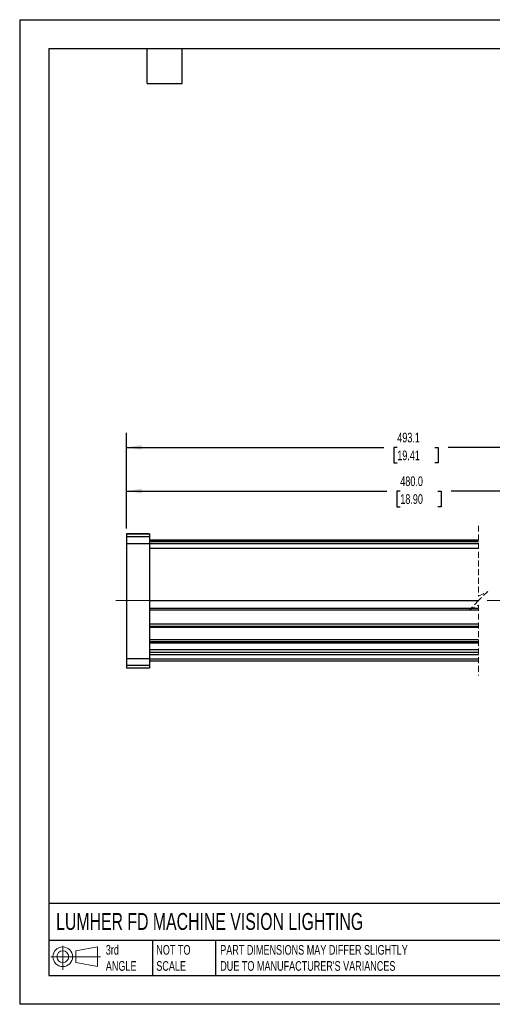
# Model space of a CAD drawing. Header units: millimetres. Extents: x 0 to 279, y 0 to 216.
# Tile 1 of 4: x 0 to 103, y 0 to 216. Entities that reach past the tile are written whole.
import ezdxf

# ---------------------------------------------------------------- set-up
doc = ezdxf.new("R2010")
doc.units = ezdxf.units.MM
doc.linetypes.add('CENTERX2', pattern=[20.32, 12.7, -2.54, 2.54, -2.54])
doc.linetypes.add('HIDDEN', pattern=[1.905, 1.27, -0.635])
doc.layers.add('CENTER', color=40, linetype='CENTERX2')
doc.layers.add('DIMENSIONS', color=140, linetype='Continuous', lineweight=25)
doc.layers.add('TEXT', color=140, linetype='Continuous', lineweight=25)
doc.styles.add('SLDTEXTSTYLE0', font='TXT', dxfattribs={"width": 0.7})
doc.dimstyles.new('SLDDIMSTYLE0', dxfattribs={"dimtxt": 2.158008, "dimasz": 3.302, "dimexe": 0, "dimexo": 0.0625, "dimgap": 0.539502, "dimtad": 0, "dimtih": 1, "dimtoh": 1, "dimdec": 1, "dimrnd": 1e-09, "dimzin": 12, "dimdsep": 46, "dimtxsty": 'SLDTEXTSTYLE0', "dimsah": 1, "dimcen": 0.09, "dimadec": 0, "dimazin": 3, "dimtfac": 1, "dimtdec": 1, "dimtofl": 0, "dimtmove": 0, "dimatfit": 3, "dimfxl": 0, "dimfrac": 2, "dimtolj": 1, "dimtzin": 12, "dimarcsym": 0})
doc.dimstyles.new('SLDDIMSTYLE3', dxfattribs={"dimtxt": 2.158008, "dimasz": 3.302, "dimexe": 0, "dimexo": 0.0625, "dimgap": 0.539502, "dimtad": 0, "dimtih": 1, "dimtoh": 1, "dimdec": 1, "dimrnd": 1e-09, "dimzin": 4, "dimdsep": 46, "dimtxsty": 'SLDTEXTSTYLE0', "dimsah": 1, "dimcen": 0.09, "dimadec": 0, "dimazin": 1, "dimtfac": 1, "dimtdec": 1, "dimtofl": 0, "dimtmove": 0, "dimatfit": 3, "dimfxl": 0, "dimfrac": 2, "dimtolj": 1, "dimtzin": 12, "dimarcsym": 0})

# ---------------------------------------------------------------- blocks, each defined once
blk = doc.blocks.new('Block11')
at = {"color": 7, "linetype": 'Continuous', "lineweight": 18}
for p, q in [((2.59, 5.31), (2.59, 0)), ((5.48, 4.17), (10.18, 5.03)), ((10.18, 5.03), (10.18, 0.73)), ((0, 2.88), (10.87, 2.88)), ((5.48, 1.6), (5.48, 4.17)), ((5.48, 1.6), (10.18, 0.73))]:
    blk.add_line(p, q, dxfattribs=at)
for radius in [2.15, 1.29]:
    blk.add_circle((2.59, 2.88), radius, dxfattribs=at)
blk = doc.blocks.new('Block12')
at = {"color": 7, "linetype": 'Continuous'}
blk.add_blockref('Block11', (0, 0), dxfattribs=at)
blk = doc.blocks.new('_D_5')
at = {"layer": 'DIMENSIONS'}
for p, q in [((23.4, 104.36), (23.4, 115.72)), ((179.94, 104.36), (179.94, 115.72)), ((23.4, 112.55), (80.4, 112.55)), ((83.33, 112.55), (82.6, 112.55)), ((82.6, 112.55), (82.6, 109.12)), ((91.54, 112.55), (92.26, 112.55)), ((92.26, 112.55), (92.26, 109.12)), ((132.28, 112.55), (94.46, 112.55)), ((132.98, 113.96), (132.28, 112.55)), ((134.39, 111.14), (132.98, 113.96)), ((135.1, 112.55), (134.39, 111.14)), ((179.94, 112.55), (135.1, 112.55)), ((82.6, 109.12), (83.33, 109.12)), ((92.26, 109.12), (91.54, 109.12))]:
    blk.add_line(p, q, dxfattribs=at)
for points in [[(23.4, 112.55), (26.7, 112.04), (26.7, 113.05)], [(179.94, 112.55), (176.64, 113.05), (176.64, 112.04)]]:
    blk.add_solid(points, dxfattribs=at)
at = {"layer": 'DIMENSIONS', "char_height": 2.117, "attachment_point": 1, "style": 'SLDTEXTSTYLE0'}
for s, insert in [('480.0', (83.33, 115.76)), ('18.90', (83.33, 111.85))]:
    blk.add_mtext(s, dxfattribs=dict(at, insert=insert))
blk = doc.blocks.new('_D_6')
at = {"layer": 'DIMENSIONS'}
for p, q in [((23.4, 104.36), (23.4, 125.3)), ((193.04, 94.84), (193.04, 125.3)), ((140.61, 123.54), (139.2, 120.72)), ((141.32, 122.13), (140.61, 123.54)), ((23.4, 122.13), (79.74, 122.13)), ((82.67, 122.13), (81.94, 122.13)), ((81.94, 122.13), (81.94, 118.7)), ((90.87, 122.13), (91.6, 122.13)), ((91.6, 122.13), (91.6, 118.7)), ((138.5, 122.13), (93.8, 122.13)), ((139.2, 120.72), (138.5, 122.13)), ((193.04, 122.13), (141.32, 122.13)), ((81.94, 118.7), (82.67, 118.7)), ((91.6, 118.7), (90.87, 118.7))]:
    blk.add_line(p, q, dxfattribs=at)
for points in [[(23.4, 122.13), (26.7, 121.62), (26.7, 122.64)], [(193.04, 122.13), (189.74, 122.64), (189.74, 121.62)]]:
    blk.add_solid(points, dxfattribs=at)
at = {"layer": 'DIMENSIONS', "char_height": 2.117, "attachment_point": 1, "style": 'SLDTEXTSTYLE0'}
for s, insert in [('493.1', (82.67, 125.34)), ('19.41', (82.67, 121.43))]:
    blk.add_mtext(s, dxfattribs=dict(at, insert=insert))

msp = doc.modelspace()

# ---------------------------------------------------------------- linework, layer by layer
at = {"color": 7, "linetype": 'Continuous'}
for p, q in [((0, 215.9), (0, 0)), ((0, 215.9), (279.4, 215.9)), ((279.4, 0), (0, 0))]:
    msp.add_line(p, q, dxfattribs=at)
at = {"color": 7, "linetype": 'HIDDEN', "lineweight": 18}
for p, q in [((100.48, 104.92), (100.48, 89.52)), ((100.48, 89.52), (102.48, 90.52)), ((102.48, 90.52), (100.48, 88.52)), ((100.48, 88.52), (98.48, 86.52)), ((98.48, 86.52), (100.48, 87.52)), ((100.48, 87.52), (100.48, 72.12))]:
    msp.add_line(p, q, dxfattribs=at)
for p, q in [((28.4, 103.14), (23.4, 103.14)), ((23.4, 103.14), (23.4, 103.09)), ((28.4, 103.14), (23.4, 103.14)), ((23.4, 103.14), (23.4, 103.14)), ((28.4, 103.09), (23.4, 103.09)), ((23.4, 103.09), (23.4, 102.5)), ((28.4, 102.5), (23.4, 102.5)), ((23.4, 102.5), (23.4, 100.97)), ((28.4, 103.14), (28.4, 103.09)), ((28.4, 103.14), (28.4, 103.14)), ((28.4, 103.09), (28.4, 102.5)), ((28.4, 102.5), (28.4, 100.97)), ((100.48, 101.74), (28.4, 101.74)), ((100.48, 101.54), (28.4, 101.54)), ((28.4, 101.54), (100.48, 101.54)), ((28.4, 101.5), (100.48, 101.5)), ((23.4, 100.97), (23.4, 75.77)), ((28.4, 100.97), (23.4, 100.97)), ((28.4, 101.05), (100.48, 101.05)), ((28.4, 100.97), (28.4, 75.77)), ((28.4, 100.05), (100.48, 100.05)), ((28.4, 88.58), (100.48, 88.58)), ((28.4, 86.84), (100.48, 86.84)), ((28.4, 86.47), (100.48, 86.47)), ((28.4, 83.42), (100.48, 83.42)), ((28.4, 82.95), (100.48, 82.95)), ((28.4, 82.73), (100.48, 82.73)), ((28.4, 80.02), (100.48, 80.02)), ((28.4, 79.56), (100.48, 79.56)), ((100.48, 79.48), (28.4, 79.48)), ((28.4, 79.28), (100.48, 79.28)), ((28.4, 77.8), (100.48, 77.8)), ((28.4, 75.77), (23.4, 75.77)), ((23.4, 75.77), (23.4, 74.33)), ((28.4, 77.2), (100.48, 77.2)), ((28.4, 76.72), (100.48, 76.72)), ((28.4, 75.78), (100.48, 75.78)), ((28.4, 75.77), (28.4, 74.33)), ((28.4, 74.33), (23.4, 74.33)), ((23.4, 74.33), (23.4, 73.74)), ((28.4, 73.74), (23.4, 73.74)), ((23.4, 73.74), (23.4, 73.7)), ((28.4, 73.7), (23.4, 73.7)), ((23.4, 73.7), (23.4, 73.69)), ((28.4, 73.69), (23.4, 73.69)), ((28.4, 75.33), (100.48, 75.33)), ((28.4, 75.3), (100.48, 75.3)), ((28.4, 75.29), (100.48, 75.29)), ((28.4, 74.33), (28.4, 73.74)), ((28.4, 73.74), (28.4, 73.7)), ((28.4, 73.7), (28.4, 73.69))]:
    msp.add_line(p, q)
at = {"layer": 'CENTER', "linetype": 'CENTERX2', "lineweight": 18}
msp.add_line((21.05, 88.52), (106.83, 88.52), dxfattribs=at)
at = {"layer": 'TEXT'}
for p, q in [((6.35, 209.55), (273.05, 209.55)), ((6.35, 209.55), (6.35, 6.35)), ((27.94, 201.93), (27.94, 209.55)), ((35.56, 201.93), (35.56, 209.55)), ((27.94, 201.93), (35.56, 201.93)), ((273.05, 22.13), (6.35, 22.13)), ((273.05, 13.97), (6.35, 13.97)), ((29.04, 13.97), (29.04, 6.35)), ((42.84, 13.97), (42.84, 6.35)), ((6.35, 6.35), (273.05, 6.35))]:
    msp.add_line(p, q, dxfattribs=at)

# ---------------------------------------------------------------- block references
msp.add_blockref('Block12', (6.84, 7.55), dxfattribs=at)

# ---------------------------------------------------------------- texts
at = {"layer": 'TEXT', "attachment_point": 1, "style": 'SLDTEXTSTYLE0'}
for s, insert, char_height in [('LUMHER FD MACHINE VISION LIGHTING', (7.97, 20.02), 3.7042), ('3rd^JANGLE', (18.85, 13), 2.117), ('NOT TO^JSCALE', (29.91, 13), 2.1167), ("PART DIMENSIONS MAY DIFFER SLIGHTLY ^JDUE TO MANUFACTURER'S VARIANCES", (43.91, 13), 2.1167)]:
    msp.add_mtext(s, dxfattribs=dict(at, insert=insert, char_height=char_height))

# ---------------------------------------------------------------- dimensions: what is measured, and where the dimension line sits
at = {"layer": 'DIMENSIONS'}
for base, p1, p2, text, dimstyle, picture, middle in [((193.04, 122.13), (23.4, 103.09), (193.04, 93.57), '493.1', 'SLDDIMSTYLE0', '_D_6', (86.77, 122.13)), ((23.4, 112.55), (179.94, 103.09), (23.4, 103.09), '480.0', 'SLDDIMSTYLE3', '_D_5', (87.43, 112.55))]:
    dim = msp.add_linear_dim(base=base, p1=p1, p2=p2, text=text, dimstyle=dimstyle, dxfattribs=at)
    dim.commit()
    dim.dimension.update_dxf_attribs({"geometry": picture, "text_midpoint": middle, "dimtype": 160})

doc.saveas('drawing.dxf')
